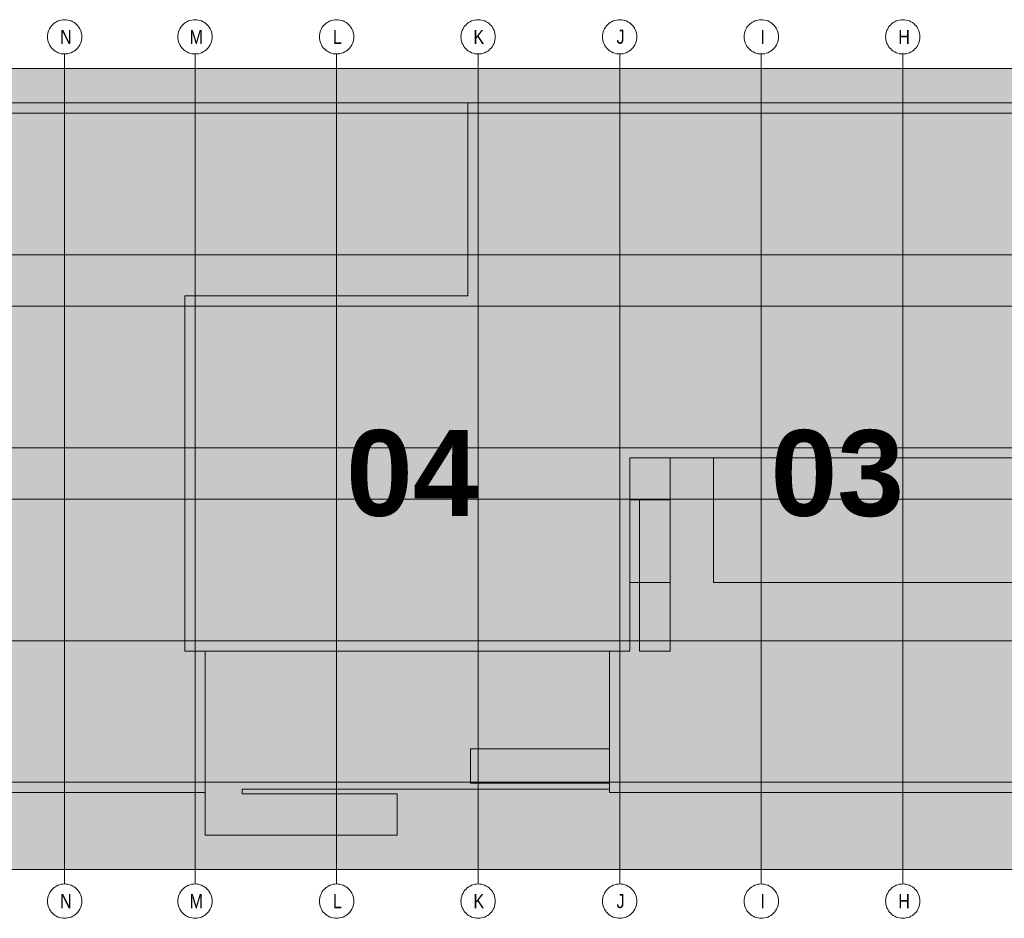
# Model space of a CAD drawing. Extents: x -620 to 300, y 62 to 1112.
# Tile 144 of 226: x 187 to 236, y 238 to 282. Entities that reach past the tile are written whole.
import ezdxf
from ezdxf.lldxf.tags import DXFTag

# ---------------------------------------------------------------- set-up
doc = ezdxf.new("R2010")
doc.units = 0
doc.layers.add('PK_LP', color=7, linetype='Continuous', lineweight=9)
doc.layers.add('PK_LP_Achsen', color=7, linetype='STRICHPUNKT2', lineweight=5)
for name, color, linetype, lineweight, true_color in [('PK_LP_T02', 7, 'Continuous', 9, 0xff6600), ('PK_LP_T02_Rest', 9, 'Continuous', 9, 0x808080), ('PK_LP_T06_Rest', 9, 'Continuous', 9, 0x808080), ('PK_LP_Tennung', 9, 'Continuous', 18, 0x808080)]:
    doc.layers.add(name, color=color, linetype=linetype, lineweight=lineweight, true_color=true_color)
doc.styles.get("Standard").update_dxf_attribs({"font": 'ARIALN.TTF'})
tags = doc.linetypes.add('grob', pattern=[14, 3, -8, 3]).pattern_tags.tags
tags[8:9] = [DXFTag(74, 4), DXFTag(75, 0), DXFTag(340, '0'), DXFTag(46, 0.0), DXFTag(50, 0.0), DXFTag(44, 0.0), DXFTag(45, 0.0)]
tags[6:7] = [DXFTag(74, 4), DXFTag(75, 0), DXFTag(340, '0'), DXFTag(46, 0.0), DXFTag(50, 0.0), DXFTag(44, 0.0), DXFTag(45, 0.0)]
tags[4:5] = [DXFTag(74, 4), DXFTag(75, 0), DXFTag(340, '0'), DXFTag(46, 0.0), DXFTag(50, 0.0), DXFTag(44, 0.0), DXFTag(45, 0.0)]
tags = doc.linetypes.add('STRICHPUNKT2', pattern=[12.7, 6.35, -3.175, 0, -3.175]).pattern_tags.tags
tags[10:11] = [DXFTag(74, 4), DXFTag(75, 0), DXFTag(340, '0'), DXFTag(46, 0.0), DXFTag(50, 0.0), DXFTag(44, 0.0), DXFTag(45, 0.0)]
tags[8:9] = [DXFTag(74, 4), DXFTag(75, 0), DXFTag(340, '0'), DXFTag(46, 0.0), DXFTag(50, 0.0), DXFTag(44, 0.0), DXFTag(45, 0.0)]
tags[6:7] = [DXFTag(74, 4), DXFTag(75, 0), DXFTag(340, '0'), DXFTag(46, 0.0), DXFTag(50, 0.0), DXFTag(44, 0.0), DXFTag(45, 0.0)]
tags[4:5] = [DXFTag(74, 4), DXFTag(75, 0), DXFTag(340, '0'), DXFTag(46, 0.0), DXFTag(50, 0.0), DXFTag(44, 0.0), DXFTag(45, 0.0)]

# ---------------------------------------------------------------- blocks, each defined once
blk = doc.blocks.new('Blockreferenz-A06CPVS6L0')
at = {"layer": 'PK_LP', "linetype": 'grob', "lineweight": 5, "ltscale": 0.13}
for p, q in [((169.728, 279.685), (195.568, 279.685)), ((195.568, 279.685), (216.605, 279.685)), ((195.568, 240.014), (195.568, 279.685)), ((195.568, 279.685), (195.568, 240.014)), ((216.605, 279.685), (237.643, 279.685)), ((216.605, 240.014), (216.605, 279.685)), ((216.605, 279.685), (216.605, 240.014)), ((195.568, 240.014), (169.728, 240.014)), ((216.605, 240.014), (195.568, 240.014)), ((237.643, 240.014), (216.605, 240.014))]:
    blk.add_line(p, q, dxfattribs=at)
at = {"layer": 'PK_LP', "linetype": 'ByBlock', "lineweight": 13, "ltscale": 0.13}
for p, q in [((209.085, 277.985), (144.395, 277.985)), ((209.085, 268.423), (209.085, 277.985)), ((209.085, 268.423), (209.085, 277.985)), ((209.085, 277.985), (238.15, 277.985)), ((195.06, 250.833), (195.06, 268.423)), ((195.06, 268.423), (209.085, 268.423)), ((195.06, 250.833), (195.06, 268.423)), ((195.06, 268.423), (209.085, 268.423)), ((221.25, 260.395), (217.113, 260.395)), ((217.113, 260.395), (217.113, 258.319)), ((219.11, 260.395), (217.113, 260.395)), ((217.113, 260.395), (217.113, 258.319)), ((237.135, 260.395), (217.113, 260.395)), ((217.113, 260.395), (217.113, 250.833)), ((219.11, 250.833), (219.11, 260.395)), ((221.25, 254.222), (221.25, 260.395)), ((217.113, 258.319), (219.11, 258.319)), ((217.113, 258.319), (217.58, 258.319)), ((217.58, 258.319), (217.58, 250.833)), ((219.11, 258.319), (219.11, 254.222)), ((219.11, 254.222), (217.113, 254.222)), ((217.113, 254.222), (217.113, 250.833)), ((237.135, 254.222), (221.25, 254.222)), ((196.075, 250.833), (195.06, 250.833)), ((217.113, 250.833), (195.06, 250.833)), ((196.075, 250.833), (196.075, 241.714)), ((216.098, 250.833), (196.075, 250.833)), ((196.075, 243.82), (196.075, 250.833)), ((216.098, 243.996), (216.098, 250.833)), ((217.113, 250.833), (216.098, 250.833)), ((216.098, 250.833), (216.098, 245.994)), ((217.58, 250.833), (219.11, 250.833)), ((209.213, 245.994), (209.213, 244.294)), ((216.098, 245.994), (209.213, 245.994)), ((197.901, 243.754), (197.901, 243.996)), ((197.901, 243.996), (216.098, 243.996)), ((209.213, 244.294), (216.098, 244.294)), ((216.098, 244.294), (216.098, 243.82)), ((143.38, 243.82), (196.075, 243.82)), ((205.585, 243.754), (197.901, 243.754)), ((205.585, 241.714), (205.585, 243.754)), ((216.098, 243.82), (238.15, 243.82)), ((196.075, 241.714), (205.585, 241.714))]:
    blk.add_line(p, q, dxfattribs=at)
at = {"layer": 'PK_LP_Achsen', "linetype": 'ByBlock', "ltscale": 0.13}
for p, q in [((188.568, 281.915), (188.635, 281.964)), ((188.635, 281.964), (188.707, 282.007)), ((188.707, 282.007), (188.782, 282.043)), ((188.782, 282.043), (188.861, 282.071)), ((188.861, 282.071), (188.942, 282.091)), ((188.942, 282.091), (189.024, 282.103)), ((189.024, 282.103), (189.108, 282.108)), ((189.108, 282.108), (189.191, 282.103)), ((189.191, 282.103), (189.274, 282.091)), ((189.274, 282.091), (189.354, 282.071)), ((189.354, 282.071), (189.433, 282.043)), ((189.433, 282.043), (189.508, 282.007)), ((189.508, 282.007), (189.58, 281.964)), ((189.58, 281.964), (189.647, 281.915)), ((195.028, 281.915), (195.095, 281.964)), ((195.095, 281.964), (195.167, 282.007)), ((195.167, 282.007), (195.242, 282.043)), ((195.242, 282.043), (195.321, 282.071)), ((195.321, 282.071), (195.402, 282.091)), ((195.402, 282.091), (195.484, 282.103)), ((195.484, 282.103), (195.568, 282.108)), ((195.568, 282.108), (195.651, 282.103)), ((195.651, 282.103), (195.734, 282.091)), ((195.734, 282.091), (195.814, 282.071)), ((195.814, 282.071), (195.893, 282.043)), ((195.893, 282.043), (195.968, 282.007)), ((195.968, 282.007), (196.04, 281.964)), ((196.04, 281.964), (196.107, 281.915)), ((202.041, 281.915), (202.108, 281.964)), ((202.108, 281.964), (202.18, 282.007)), ((202.18, 282.007), (202.255, 282.043)), ((202.255, 282.043), (202.333, 282.071)), ((202.333, 282.071), (202.414, 282.091)), ((202.414, 282.091), (202.497, 282.103)), ((202.497, 282.103), (202.58, 282.108)), ((202.58, 282.108), (202.664, 282.103)), ((202.664, 282.103), (202.746, 282.091)), ((202.746, 282.091), (202.827, 282.071)), ((202.827, 282.071), (202.905, 282.043)), ((202.905, 282.043), (202.981, 282.007)), ((202.981, 282.007), (203.052, 281.964)), ((203.052, 281.964), (203.119, 281.915)), ((209.053, 281.915), (209.12, 281.964)), ((209.12, 281.964), (209.192, 282.007)), ((209.192, 282.007), (209.267, 282.043)), ((209.267, 282.043), (209.346, 282.071)), ((209.346, 282.071), (209.427, 282.091)), ((209.427, 282.091), (209.509, 282.103)), ((209.509, 282.103), (209.593, 282.108)), ((209.593, 282.108), (209.676, 282.103)), ((209.676, 282.103), (209.759, 282.091)), ((209.759, 282.091), (209.839, 282.071)), ((209.839, 282.071), (209.918, 282.043)), ((209.918, 282.043), (209.993, 282.007)), ((209.993, 282.007), (210.065, 281.964)), ((210.065, 281.964), (210.132, 281.915)), ((216.066, 281.915), (216.133, 281.964)), ((216.133, 281.964), (216.205, 282.007)), ((216.205, 282.007), (216.28, 282.043)), ((216.28, 282.043), (216.358, 282.071)), ((216.358, 282.071), (216.439, 282.091)), ((216.439, 282.091), (216.522, 282.103)), ((216.522, 282.103), (216.605, 282.108)), ((216.605, 282.108), (216.689, 282.103)), ((216.689, 282.103), (216.771, 282.091)), ((216.771, 282.091), (216.852, 282.071)), ((216.852, 282.071), (216.93, 282.043)), ((216.93, 282.043), (217.006, 282.007)), ((217.006, 282.007), (217.077, 281.964)), ((217.077, 281.964), (217.144, 281.915)), ((223.078, 281.915), (223.145, 281.964)), ((223.145, 281.964), (223.217, 282.007)), ((223.217, 282.007), (223.292, 282.043)), ((223.292, 282.043), (223.371, 282.071)), ((223.371, 282.071), (223.452, 282.091)), ((223.452, 282.091), (223.534, 282.103)), ((223.534, 282.103), (223.618, 282.108)), ((223.618, 282.108), (223.701, 282.103)), ((223.701, 282.103), (223.784, 282.091)), ((223.784, 282.091), (223.864, 282.071)), ((223.864, 282.071), (223.943, 282.043)), ((223.943, 282.043), (224.018, 282.007)), ((224.018, 282.007), (224.09, 281.964)), ((224.09, 281.964), (224.157, 281.915)), ((230.091, 281.915), (230.158, 281.964)), ((230.158, 281.964), (230.23, 282.007)), ((230.23, 282.007), (230.305, 282.043)), ((230.305, 282.043), (230.383, 282.071)), ((230.383, 282.071), (230.464, 282.091)), ((230.464, 282.091), (230.547, 282.103)), ((230.547, 282.103), (230.63, 282.108)), ((230.63, 282.108), (230.714, 282.103)), ((230.714, 282.103), (230.796, 282.091)), ((230.796, 282.091), (230.877, 282.071)), ((230.877, 282.071), (230.955, 282.043)), ((230.955, 282.043), (231.031, 282.007)), ((231.031, 282.007), (231.102, 281.964)), ((231.102, 281.964), (231.169, 281.915)), ((188.274, 281.423), (188.294, 281.504)), ((188.294, 281.504), (188.322, 281.583)), ((188.322, 281.583), (188.358, 281.658)), ((188.358, 281.658), (188.401, 281.73)), ((188.401, 281.73), (188.451, 281.797)), ((188.451, 281.797), (188.507, 281.859)), ((188.507, 281.859), (188.568, 281.915)), ((189.647, 281.915), (189.709, 281.859)), ((189.709, 281.859), (189.765, 281.797)), ((189.765, 281.797), (189.814, 281.73)), ((189.814, 281.73), (189.857, 281.658)), ((189.857, 281.658), (189.893, 281.583)), ((189.893, 281.583), (189.921, 281.504)), ((189.921, 281.504), (189.941, 281.423)), ((194.734, 281.423), (194.754, 281.504)), ((194.754, 281.504), (194.782, 281.583)), ((194.782, 281.583), (194.818, 281.658)), ((194.818, 281.658), (194.861, 281.73)), ((194.861, 281.73), (194.911, 281.797)), ((194.911, 281.797), (194.967, 281.859)), ((194.967, 281.859), (195.028, 281.915)), ((196.107, 281.915), (196.169, 281.859)), ((196.169, 281.859), (196.225, 281.797)), ((196.225, 281.797), (196.274, 281.73)), ((196.274, 281.73), (196.317, 281.658)), ((196.317, 281.658), (196.353, 281.583)), ((196.353, 281.583), (196.381, 281.504)), ((196.381, 281.504), (196.401, 281.423)), ((201.747, 281.423), (201.767, 281.504)), ((201.767, 281.504), (201.795, 281.583)), ((201.795, 281.583), (201.831, 281.658)), ((201.831, 281.658), (201.873, 281.73)), ((201.873, 281.73), (201.923, 281.797)), ((201.923, 281.797), (201.979, 281.859)), ((201.979, 281.859), (202.041, 281.915)), ((203.119, 281.915), (203.181, 281.859)), ((203.181, 281.859), (203.237, 281.797)), ((203.237, 281.797), (203.287, 281.73)), ((203.287, 281.73), (203.33, 281.658)), ((203.33, 281.658), (203.365, 281.583)), ((203.365, 281.583), (203.394, 281.504)), ((203.394, 281.504), (203.414, 281.423)), ((208.759, 281.423), (208.779, 281.504)), ((208.779, 281.504), (208.807, 281.583)), ((208.807, 281.583), (208.843, 281.658)), ((208.843, 281.658), (208.886, 281.73)), ((208.886, 281.73), (208.936, 281.797)), ((208.936, 281.797), (208.992, 281.859)), ((208.992, 281.859), (209.053, 281.915)), ((210.132, 281.915), (210.194, 281.859)), ((210.194, 281.859), (210.25, 281.797)), ((210.25, 281.797), (210.299, 281.73)), ((210.299, 281.73), (210.342, 281.658)), ((210.342, 281.658), (210.378, 281.583)), ((210.378, 281.583), (210.406, 281.504)), ((210.406, 281.504), (210.426, 281.423)), ((215.772, 281.423), (215.792, 281.504)), ((215.792, 281.504), (215.82, 281.583)), ((215.82, 281.583), (215.856, 281.658)), ((215.856, 281.658), (215.898, 281.73)), ((215.898, 281.73), (215.948, 281.797)), ((215.948, 281.797), (216.004, 281.859)), ((216.004, 281.859), (216.066, 281.915)), ((217.144, 281.915), (217.206, 281.859)), ((217.206, 281.859), (217.262, 281.797)), ((217.262, 281.797), (217.312, 281.73)), ((217.312, 281.73), (217.355, 281.658)), ((217.355, 281.658), (217.39, 281.583)), ((217.39, 281.583), (217.419, 281.504)), ((217.419, 281.504), (217.439, 281.423)), ((222.784, 281.423), (222.804, 281.504)), ((222.804, 281.504), (222.832, 281.583)), ((222.832, 281.583), (222.868, 281.658)), ((222.868, 281.658), (222.911, 281.73)), ((222.911, 281.73), (222.961, 281.797)), ((222.961, 281.797), (223.017, 281.859)), ((223.017, 281.859), (223.078, 281.915)), ((224.157, 281.915), (224.219, 281.859)), ((224.219, 281.859), (224.275, 281.797)), ((224.275, 281.797), (224.324, 281.73)), ((224.324, 281.73), (224.367, 281.658)), ((224.367, 281.658), (224.403, 281.583)), ((224.403, 281.583), (224.431, 281.504)), ((224.431, 281.504), (224.451, 281.423)), ((229.797, 281.423), (229.817, 281.504)), ((229.817, 281.504), (229.845, 281.583)), ((229.845, 281.583), (229.881, 281.658)), ((229.881, 281.658), (229.923, 281.73)), ((229.923, 281.73), (229.973, 281.797)), ((229.973, 281.797), (230.029, 281.859)), ((230.029, 281.859), (230.091, 281.915)), ((231.169, 281.915), (231.231, 281.859)), ((231.231, 281.859), (231.287, 281.797)), ((231.287, 281.797), (231.337, 281.73)), ((231.337, 281.73), (231.38, 281.658)), ((231.38, 281.658), (231.415, 281.583)), ((231.415, 281.583), (231.444, 281.504)), ((231.444, 281.504), (231.464, 281.423)), ((188.258, 281.258), (188.262, 281.341)), ((188.262, 281.174), (188.258, 281.258)), ((188.262, 281.341), (188.274, 281.423)), ((188.274, 281.092), (188.262, 281.174)), ((188.294, 281.011), (188.274, 281.092)), ((188.322, 280.932), (188.294, 281.011)), ((189.921, 281.011), (189.893, 280.932)), ((189.941, 281.092), (189.921, 281.011)), ((189.941, 281.423), (189.954, 281.341)), ((189.954, 281.174), (189.941, 281.092)), ((189.954, 281.341), (189.958, 281.258)), ((189.958, 281.258), (189.954, 281.174)), ((194.718, 281.258), (194.722, 281.341)), ((194.722, 281.174), (194.718, 281.258)), ((194.722, 281.341), (194.734, 281.423)), ((194.734, 281.092), (194.722, 281.174)), ((194.754, 281.011), (194.734, 281.092)), ((194.782, 280.932), (194.754, 281.011)), ((196.381, 281.011), (196.353, 280.932)), ((196.401, 281.092), (196.381, 281.011)), ((196.401, 281.423), (196.414, 281.341)), ((196.414, 281.174), (196.401, 281.092)), ((196.414, 281.341), (196.418, 281.258)), ((196.418, 281.258), (196.414, 281.174)), ((201.73, 281.258), (201.734, 281.341)), ((201.734, 281.174), (201.73, 281.258)), ((201.734, 281.341), (201.747, 281.423)), ((201.747, 281.092), (201.734, 281.174)), ((201.767, 281.011), (201.747, 281.092)), ((201.795, 280.932), (201.767, 281.011)), ((203.394, 281.011), (203.365, 280.932)), ((203.414, 281.092), (203.394, 281.011)), ((203.414, 281.423), (203.426, 281.341)), ((203.426, 281.174), (203.414, 281.092)), ((203.426, 281.341), (203.43, 281.258)), ((203.43, 281.258), (203.426, 281.174)), ((208.743, 281.258), (208.747, 281.341)), ((208.747, 281.174), (208.743, 281.258)), ((208.747, 281.341), (208.759, 281.423)), ((208.759, 281.092), (208.747, 281.174)), ((208.779, 281.011), (208.759, 281.092)), ((208.807, 280.932), (208.779, 281.011)), ((210.406, 281.011), (210.378, 280.932)), ((210.426, 281.092), (210.406, 281.011)), ((210.426, 281.423), (210.439, 281.341)), ((210.439, 281.174), (210.426, 281.092)), ((210.439, 281.341), (210.443, 281.258)), ((210.443, 281.258), (210.439, 281.174)), ((215.755, 281.258), (215.759, 281.341)), ((215.759, 281.174), (215.755, 281.258)), ((215.759, 281.341), (215.772, 281.423)), ((215.772, 281.092), (215.759, 281.174)), ((215.792, 281.011), (215.772, 281.092)), ((215.82, 280.932), (215.792, 281.011)), ((217.419, 281.011), (217.39, 280.932)), ((217.439, 281.092), (217.419, 281.011)), ((217.439, 281.423), (217.451, 281.341)), ((217.451, 281.174), (217.439, 281.092)), ((217.451, 281.341), (217.455, 281.258)), ((217.455, 281.258), (217.451, 281.174)), ((222.768, 281.258), (222.772, 281.341)), ((222.772, 281.174), (222.768, 281.258)), ((222.772, 281.341), (222.784, 281.423)), ((222.784, 281.092), (222.772, 281.174)), ((222.804, 281.011), (222.784, 281.092)), ((222.832, 280.932), (222.804, 281.011)), ((224.431, 281.011), (224.403, 280.932)), ((224.451, 281.092), (224.431, 281.011)), ((224.451, 281.423), (224.464, 281.341)), ((224.464, 281.174), (224.451, 281.092)), ((224.464, 281.341), (224.468, 281.258)), ((224.468, 281.258), (224.464, 281.174)), ((229.78, 281.258), (229.784, 281.341)), ((229.784, 281.174), (229.78, 281.258)), ((229.784, 281.341), (229.797, 281.423)), ((229.797, 281.092), (229.784, 281.174)), ((229.817, 281.011), (229.797, 281.092)), ((229.845, 280.932), (229.817, 281.011)), ((231.444, 281.011), (231.415, 280.932)), ((231.464, 281.092), (231.444, 281.011)), ((231.464, 281.423), (231.476, 281.341)), ((231.476, 281.174), (231.464, 281.092)), ((231.476, 281.341), (231.48, 281.258)), ((231.48, 281.258), (231.476, 281.174)), ((188.358, 280.857), (188.322, 280.932)), ((188.401, 280.785), (188.358, 280.857)), ((188.451, 280.718), (188.401, 280.785)), ((188.507, 280.656), (188.451, 280.718)), ((188.568, 280.6), (188.507, 280.656)), ((188.635, 280.551), (188.568, 280.6)), ((188.707, 280.508), (188.635, 280.551)), ((188.782, 280.472), (188.707, 280.508)), ((188.861, 280.444), (188.782, 280.472)), ((189.433, 280.472), (189.354, 280.444)), ((189.508, 280.508), (189.433, 280.472)), ((189.58, 280.551), (189.508, 280.508)), ((189.647, 280.6), (189.58, 280.551)), ((189.709, 280.656), (189.647, 280.6)), ((189.765, 280.718), (189.709, 280.656)), ((189.814, 280.785), (189.765, 280.718)), ((189.857, 280.857), (189.814, 280.785)), ((189.893, 280.932), (189.857, 280.857)), ((194.818, 280.857), (194.782, 280.932)), ((194.861, 280.785), (194.818, 280.857)), ((194.911, 280.718), (194.861, 280.785)), ((194.967, 280.656), (194.911, 280.718)), ((195.028, 280.6), (194.967, 280.656)), ((195.095, 280.551), (195.028, 280.6)), ((195.167, 280.508), (195.095, 280.551)), ((195.242, 280.472), (195.167, 280.508)), ((195.321, 280.444), (195.242, 280.472)), ((195.893, 280.472), (195.814, 280.444)), ((195.968, 280.508), (195.893, 280.472)), ((196.04, 280.551), (195.968, 280.508)), ((196.107, 280.6), (196.04, 280.551)), ((196.169, 280.656), (196.107, 280.6)), ((196.225, 280.718), (196.169, 280.656)), ((196.274, 280.785), (196.225, 280.718)), ((196.317, 280.857), (196.274, 280.785)), ((196.353, 280.932), (196.317, 280.857)), ((201.831, 280.857), (201.795, 280.932)), ((201.873, 280.785), (201.831, 280.857)), ((201.923, 280.718), (201.873, 280.785)), ((201.979, 280.656), (201.923, 280.718)), ((202.041, 280.6), (201.979, 280.656)), ((202.108, 280.551), (202.041, 280.6)), ((202.18, 280.508), (202.108, 280.551)), ((202.255, 280.472), (202.18, 280.508)), ((202.333, 280.444), (202.255, 280.472)), ((202.905, 280.472), (202.827, 280.444)), ((202.981, 280.508), (202.905, 280.472)), ((203.052, 280.551), (202.981, 280.508)), ((203.119, 280.6), (203.052, 280.551)), ((203.181, 280.656), (203.119, 280.6)), ((203.237, 280.718), (203.181, 280.656)), ((203.287, 280.785), (203.237, 280.718)), ((203.33, 280.857), (203.287, 280.785)), ((203.365, 280.932), (203.33, 280.857)), ((208.843, 280.857), (208.807, 280.932)), ((208.886, 280.785), (208.843, 280.857)), ((208.936, 280.718), (208.886, 280.785)), ((208.992, 280.656), (208.936, 280.718)), ((209.053, 280.6), (208.992, 280.656)), ((209.12, 280.551), (209.053, 280.6)), ((209.192, 280.508), (209.12, 280.551)), ((209.267, 280.472), (209.192, 280.508)), ((209.346, 280.444), (209.267, 280.472)), ((209.918, 280.472), (209.839, 280.444)), ((209.993, 280.508), (209.918, 280.472)), ((210.065, 280.551), (209.993, 280.508)), ((210.132, 280.6), (210.065, 280.551)), ((210.194, 280.656), (210.132, 280.6)), ((210.25, 280.718), (210.194, 280.656)), ((210.299, 280.785), (210.25, 280.718)), ((210.342, 280.857), (210.299, 280.785)), ((210.378, 280.932), (210.342, 280.857)), ((215.856, 280.857), (215.82, 280.932)), ((215.898, 280.785), (215.856, 280.857)), ((215.948, 280.718), (215.898, 280.785)), ((216.004, 280.656), (215.948, 280.718)), ((216.066, 280.6), (216.004, 280.656)), ((216.133, 280.551), (216.066, 280.6)), ((216.205, 280.508), (216.133, 280.551)), ((216.28, 280.472), (216.205, 280.508)), ((216.358, 280.444), (216.28, 280.472)), ((216.93, 280.472), (216.852, 280.444)), ((217.006, 280.508), (216.93, 280.472)), ((217.077, 280.551), (217.006, 280.508)), ((217.144, 280.6), (217.077, 280.551)), ((217.206, 280.656), (217.144, 280.6)), ((217.262, 280.718), (217.206, 280.656)), ((217.312, 280.785), (217.262, 280.718)), ((217.355, 280.857), (217.312, 280.785)), ((217.39, 280.932), (217.355, 280.857)), ((222.868, 280.857), (222.832, 280.932)), ((222.911, 280.785), (222.868, 280.857)), ((222.961, 280.718), (222.911, 280.785)), ((223.017, 280.656), (222.961, 280.718)), ((223.078, 280.6), (223.017, 280.656)), ((223.145, 280.551), (223.078, 280.6)), ((223.217, 280.508), (223.145, 280.551)), ((223.292, 280.472), (223.217, 280.508)), ((223.371, 280.444), (223.292, 280.472)), ((223.943, 280.472), (223.864, 280.444)), ((224.018, 280.508), (223.943, 280.472)), ((224.09, 280.551), (224.018, 280.508)), ((224.157, 280.6), (224.09, 280.551)), ((224.219, 280.656), (224.157, 280.6)), ((224.275, 280.718), (224.219, 280.656)), ((224.324, 280.785), (224.275, 280.718)), ((224.367, 280.857), (224.324, 280.785)), ((224.403, 280.932), (224.367, 280.857)), ((229.881, 280.857), (229.845, 280.932)), ((229.923, 280.785), (229.881, 280.857)), ((229.973, 280.718), (229.923, 280.785)), ((230.029, 280.656), (229.973, 280.718)), ((230.091, 280.6), (230.029, 280.656)), ((230.158, 280.551), (230.091, 280.6)), ((230.23, 280.508), (230.158, 280.551)), ((230.305, 280.472), (230.23, 280.508)), ((230.383, 280.444), (230.305, 280.472)), ((230.955, 280.472), (230.877, 280.444)), ((231.031, 280.508), (230.955, 280.472)), ((231.102, 280.551), (231.031, 280.508)), ((231.169, 280.6), (231.102, 280.551)), ((231.231, 280.656), (231.169, 280.6)), ((231.287, 280.718), (231.231, 280.656)), ((231.337, 280.785), (231.287, 280.718)), ((231.38, 280.857), (231.337, 280.785)), ((231.415, 280.932), (231.38, 280.857)), ((188.942, 280.424), (188.861, 280.444)), ((189.024, 280.412), (188.942, 280.424)), ((189.108, 280.408), (189.024, 280.412)), ((189.191, 280.412), (189.108, 280.408)), ((189.274, 280.424), (189.191, 280.412)), ((189.354, 280.444), (189.274, 280.424)), ((195.402, 280.424), (195.321, 280.444)), ((195.484, 280.412), (195.402, 280.424)), ((195.568, 280.408), (195.484, 280.412)), ((195.651, 280.412), (195.568, 280.408)), ((195.734, 280.424), (195.651, 280.412)), ((195.814, 280.444), (195.734, 280.424)), ((202.414, 280.424), (202.333, 280.444)), ((202.497, 280.412), (202.414, 280.424)), ((202.58, 280.408), (202.497, 280.412)), ((202.664, 280.412), (202.58, 280.408)), ((202.746, 280.424), (202.664, 280.412)), ((202.827, 280.444), (202.746, 280.424)), ((209.427, 280.424), (209.346, 280.444)), ((209.509, 280.412), (209.427, 280.424)), ((209.593, 280.408), (209.509, 280.412)), ((209.676, 280.412), (209.593, 280.408)), ((209.759, 280.424), (209.676, 280.412)), ((209.839, 280.444), (209.759, 280.424)), ((216.439, 280.424), (216.358, 280.444)), ((216.522, 280.412), (216.439, 280.424)), ((216.605, 280.408), (216.522, 280.412)), ((216.689, 280.412), (216.605, 280.408)), ((216.771, 280.424), (216.689, 280.412)), ((216.852, 280.444), (216.771, 280.424)), ((223.452, 280.424), (223.371, 280.444)), ((223.534, 280.412), (223.452, 280.424)), ((223.618, 280.408), (223.534, 280.412)), ((223.701, 280.412), (223.618, 280.408)), ((223.784, 280.424), (223.701, 280.412)), ((223.864, 280.444), (223.784, 280.424)), ((230.464, 280.424), (230.383, 280.444)), ((230.547, 280.412), (230.464, 280.424)), ((230.63, 280.408), (230.547, 280.412)), ((230.714, 280.412), (230.63, 280.408)), ((230.796, 280.424), (230.714, 280.412)), ((230.877, 280.444), (230.796, 280.424)), ((188.451, 238.981), (188.507, 239.042)), ((188.507, 239.042), (188.568, 239.098)), ((188.568, 239.098), (188.635, 239.148)), ((188.635, 239.148), (188.707, 239.191)), ((188.707, 239.191), (188.782, 239.227)), ((188.782, 239.227), (188.861, 239.255)), ((188.861, 239.255), (188.942, 239.275)), ((188.942, 239.275), (189.024, 239.287)), ((189.024, 239.287), (189.108, 239.291)), ((189.108, 239.291), (189.191, 239.287)), ((189.191, 239.287), (189.274, 239.275)), ((189.274, 239.275), (189.354, 239.255)), ((189.354, 239.255), (189.433, 239.227)), ((189.433, 239.227), (189.508, 239.191)), ((189.508, 239.191), (189.58, 239.148)), ((189.58, 239.148), (189.647, 239.098)), ((189.647, 239.098), (189.709, 239.042)), ((189.709, 239.042), (189.765, 238.981)), ((194.911, 238.981), (194.967, 239.042)), ((194.967, 239.042), (195.028, 239.098)), ((195.028, 239.098), (195.095, 239.148)), ((195.095, 239.148), (195.167, 239.191)), ((195.167, 239.191), (195.242, 239.227)), ((195.242, 239.227), (195.321, 239.255)), ((195.321, 239.255), (195.402, 239.275)), ((195.402, 239.275), (195.484, 239.287)), ((195.484, 239.287), (195.568, 239.291)), ((195.568, 239.291), (195.651, 239.287)), ((195.651, 239.287), (195.734, 239.275)), ((195.734, 239.275), (195.814, 239.255)), ((195.814, 239.255), (195.893, 239.227)), ((195.893, 239.227), (195.968, 239.191)), ((195.968, 239.191), (196.04, 239.148)), ((196.04, 239.148), (196.107, 239.098)), ((196.107, 239.098), (196.169, 239.042)), ((196.169, 239.042), (196.225, 238.981)), ((201.923, 238.981), (201.979, 239.042)), ((201.979, 239.042), (202.041, 239.098)), ((202.041, 239.098), (202.108, 239.148)), ((202.108, 239.148), (202.18, 239.191)), ((202.18, 239.191), (202.255, 239.227)), ((202.255, 239.227), (202.333, 239.255)), ((202.333, 239.255), (202.414, 239.275)), ((202.414, 239.275), (202.497, 239.287)), ((202.497, 239.287), (202.58, 239.291)), ((202.58, 239.291), (202.664, 239.287)), ((202.664, 239.287), (202.746, 239.275)), ((202.746, 239.275), (202.827, 239.255)), ((202.827, 239.255), (202.905, 239.227)), ((202.905, 239.227), (202.981, 239.191)), ((202.981, 239.191), (203.052, 239.148)), ((203.052, 239.148), (203.119, 239.098)), ((203.119, 239.098), (203.181, 239.042)), ((203.181, 239.042), (203.237, 238.981)), ((208.936, 238.981), (208.992, 239.042)), ((208.992, 239.042), (209.053, 239.098)), ((209.053, 239.098), (209.12, 239.148)), ((209.12, 239.148), (209.192, 239.191)), ((209.192, 239.191), (209.267, 239.227)), ((209.267, 239.227), (209.346, 239.255)), ((209.346, 239.255), (209.427, 239.275)), ((209.427, 239.275), (209.509, 239.287)), ((209.509, 239.287), (209.593, 239.291)), ((209.593, 239.291), (209.676, 239.287)), ((209.676, 239.287), (209.759, 239.275)), ((209.759, 239.275), (209.839, 239.255)), ((209.839, 239.255), (209.918, 239.227)), ((209.918, 239.227), (209.993, 239.191)), ((209.993, 239.191), (210.065, 239.148)), ((210.065, 239.148), (210.132, 239.098)), ((210.132, 239.098), (210.194, 239.042)), ((210.194, 239.042), (210.25, 238.981)), ((215.948, 238.981), (216.004, 239.042)), ((216.004, 239.042), (216.066, 239.098)), ((216.066, 239.098), (216.133, 239.148)), ((216.133, 239.148), (216.205, 239.191)), ((216.205, 239.191), (216.28, 239.227)), ((216.28, 239.227), (216.358, 239.255)), ((216.358, 239.255), (216.439, 239.275)), ((216.439, 239.275), (216.522, 239.287)), ((216.522, 239.287), (216.605, 239.291)), ((216.605, 239.291), (216.689, 239.287)), ((216.689, 239.287), (216.771, 239.275)), ((216.771, 239.275), (216.852, 239.255)), ((216.852, 239.255), (216.93, 239.227)), ((216.93, 239.227), (217.006, 239.191)), ((217.006, 239.191), (217.077, 239.148)), ((217.077, 239.148), (217.144, 239.098)), ((217.144, 239.098), (217.206, 239.042)), ((217.206, 239.042), (217.262, 238.981)), ((222.961, 238.981), (223.017, 239.042)), ((223.017, 239.042), (223.078, 239.098)), ((223.078, 239.098), (223.145, 239.148)), ((223.145, 239.148), (223.217, 239.191)), ((223.217, 239.191), (223.292, 239.227)), ((223.292, 239.227), (223.371, 239.255)), ((223.371, 239.255), (223.452, 239.275)), ((223.452, 239.275), (223.534, 239.287)), ((223.534, 239.287), (223.618, 239.291)), ((223.618, 239.291), (223.701, 239.287)), ((223.701, 239.287), (223.784, 239.275)), ((223.784, 239.275), (223.864, 239.255)), ((223.864, 239.255), (223.943, 239.227)), ((223.943, 239.227), (224.018, 239.191)), ((224.018, 239.191), (224.09, 239.148)), ((224.09, 239.148), (224.157, 239.098)), ((224.157, 239.098), (224.219, 239.042)), ((224.219, 239.042), (224.275, 238.981)), ((229.973, 238.981), (230.029, 239.042)), ((230.029, 239.042), (230.091, 239.098)), ((230.091, 239.098), (230.158, 239.148)), ((230.158, 239.148), (230.23, 239.191)), ((230.23, 239.191), (230.305, 239.227)), ((230.305, 239.227), (230.383, 239.255)), ((230.383, 239.255), (230.464, 239.275)), ((230.464, 239.275), (230.547, 239.287)), ((230.547, 239.287), (230.63, 239.291)), ((230.63, 239.291), (230.714, 239.287)), ((230.714, 239.287), (230.796, 239.275)), ((230.796, 239.275), (230.877, 239.255)), ((230.877, 239.255), (230.955, 239.227)), ((230.955, 239.227), (231.031, 239.191)), ((231.031, 239.191), (231.102, 239.148)), ((231.102, 239.148), (231.169, 239.098)), ((231.169, 239.098), (231.231, 239.042)), ((231.231, 239.042), (231.287, 238.981)), ((188.258, 238.441), (188.262, 238.525)), ((188.262, 238.525), (188.274, 238.607)), ((188.274, 238.607), (188.294, 238.688)), ((188.294, 238.688), (188.322, 238.767)), ((188.322, 238.767), (188.358, 238.842)), ((188.358, 238.842), (188.401, 238.914)), ((188.401, 238.914), (188.451, 238.981)), ((189.765, 238.981), (189.814, 238.914)), ((189.814, 238.914), (189.857, 238.842)), ((189.857, 238.842), (189.893, 238.767)), ((189.893, 238.767), (189.921, 238.688)), ((189.921, 238.688), (189.941, 238.607)), ((189.941, 238.607), (189.954, 238.525)), ((189.954, 238.525), (189.958, 238.441)), ((194.718, 238.441), (194.722, 238.525)), ((194.722, 238.525), (194.734, 238.607)), ((194.734, 238.607), (194.754, 238.688)), ((194.754, 238.688), (194.782, 238.767)), ((194.782, 238.767), (194.818, 238.842)), ((194.818, 238.842), (194.861, 238.914)), ((194.861, 238.914), (194.911, 238.981)), ((196.225, 238.981), (196.274, 238.914)), ((196.274, 238.914), (196.317, 238.842)), ((196.317, 238.842), (196.353, 238.767)), ((196.353, 238.767), (196.381, 238.688)), ((196.381, 238.688), (196.401, 238.607)), ((196.401, 238.607), (196.414, 238.525)), ((196.414, 238.525), (196.418, 238.441)), ((201.73, 238.441), (201.734, 238.525)), ((201.734, 238.525), (201.747, 238.607)), ((201.747, 238.607), (201.767, 238.688)), ((201.767, 238.688), (201.795, 238.767)), ((201.795, 238.767), (201.831, 238.842)), ((201.831, 238.842), (201.873, 238.914)), ((201.873, 238.914), (201.923, 238.981)), ((203.237, 238.981), (203.287, 238.914)), ((203.287, 238.914), (203.33, 238.842)), ((203.33, 238.842), (203.365, 238.767)), ((203.365, 238.767), (203.394, 238.688)), ((203.394, 238.688), (203.414, 238.607)), ((203.414, 238.607), (203.426, 238.525)), ((203.426, 238.525), (203.43, 238.441)), ((208.743, 238.441), (208.747, 238.525)), ((208.747, 238.525), (208.759, 238.607)), ((208.759, 238.607), (208.779, 238.688)), ((208.779, 238.688), (208.807, 238.767)), ((208.807, 238.767), (208.843, 238.842)), ((208.843, 238.842), (208.886, 238.914)), ((208.886, 238.914), (208.936, 238.981)), ((210.25, 238.981), (210.299, 238.914)), ((210.299, 238.914), (210.342, 238.842)), ((210.342, 238.842), (210.378, 238.767)), ((210.378, 238.767), (210.406, 238.688)), ((210.406, 238.688), (210.426, 238.607)), ((210.426, 238.607), (210.439, 238.525)), ((210.439, 238.525), (210.443, 238.441)), ((215.755, 238.441), (215.759, 238.525)), ((215.759, 238.525), (215.772, 238.607)), ((215.772, 238.607), (215.792, 238.688)), ((215.792, 238.688), (215.82, 238.767)), ((215.82, 238.767), (215.856, 238.842)), ((215.856, 238.842), (215.898, 238.914)), ((215.898, 238.914), (215.948, 238.981)), ((217.262, 238.981), (217.312, 238.914)), ((217.312, 238.914), (217.355, 238.842)), ((217.355, 238.842), (217.39, 238.767)), ((217.39, 238.767), (217.419, 238.688)), ((217.419, 238.688), (217.439, 238.607)), ((217.439, 238.607), (217.451, 238.525)), ((217.451, 238.525), (217.455, 238.441)), ((222.768, 238.441), (222.772, 238.525)), ((222.772, 238.525), (222.784, 238.607)), ((222.784, 238.607), (222.804, 238.688)), ((222.804, 238.688), (222.832, 238.767)), ((222.832, 238.767), (222.868, 238.842)), ((222.868, 238.842), (222.911, 238.914)), ((222.911, 238.914), (222.961, 238.981)), ((224.275, 238.981), (224.324, 238.914)), ((224.324, 238.914), (224.367, 238.842)), ((224.367, 238.842), (224.403, 238.767)), ((224.403, 238.767), (224.431, 238.688)), ((224.431, 238.688), (224.451, 238.607)), ((224.451, 238.607), (224.464, 238.525)), ((224.464, 238.525), (224.468, 238.441)), ((229.78, 238.441), (229.784, 238.525)), ((229.784, 238.525), (229.797, 238.607)), ((229.797, 238.607), (229.817, 238.688)), ((229.817, 238.688), (229.845, 238.767)), ((229.845, 238.767), (229.881, 238.842)), ((229.881, 238.842), (229.923, 238.914)), ((229.923, 238.914), (229.973, 238.981)), ((231.287, 238.981), (231.337, 238.914)), ((231.337, 238.914), (231.38, 238.842)), ((231.38, 238.842), (231.415, 238.767)), ((231.415, 238.767), (231.444, 238.688)), ((231.444, 238.688), (231.464, 238.607)), ((231.464, 238.607), (231.476, 238.525)), ((231.476, 238.525), (231.48, 238.441)), ((188.262, 238.358), (188.258, 238.441)), ((188.274, 238.275), (188.262, 238.358)), ((188.294, 238.195), (188.274, 238.275)), ((188.322, 238.116), (188.294, 238.195)), ((188.358, 238.041), (188.322, 238.116)), ((188.401, 237.969), (188.358, 238.041)), ((189.857, 238.041), (189.814, 237.969)), ((189.893, 238.116), (189.857, 238.041)), ((189.921, 238.195), (189.893, 238.116)), ((189.941, 238.275), (189.921, 238.195)), ((189.954, 238.358), (189.941, 238.275)), ((189.958, 238.441), (189.954, 238.358)), ((194.722, 238.358), (194.718, 238.441)), ((194.734, 238.275), (194.722, 238.358)), ((194.754, 238.195), (194.734, 238.275)), ((194.782, 238.116), (194.754, 238.195)), ((194.818, 238.041), (194.782, 238.116)), ((194.861, 237.969), (194.818, 238.041)), ((196.317, 238.041), (196.274, 237.969)), ((196.353, 238.116), (196.317, 238.041)), ((196.381, 238.195), (196.353, 238.116)), ((196.401, 238.275), (196.381, 238.195)), ((196.414, 238.358), (196.401, 238.275)), ((196.418, 238.441), (196.414, 238.358)), ((201.734, 238.358), (201.73, 238.441)), ((201.747, 238.275), (201.734, 238.358)), ((201.767, 238.195), (201.747, 238.275)), ((201.795, 238.116), (201.767, 238.195)), ((201.831, 238.041), (201.795, 238.116)), ((201.873, 237.969), (201.831, 238.041)), ((203.33, 238.041), (203.287, 237.969)), ((203.365, 238.116), (203.33, 238.041)), ((203.394, 238.195), (203.365, 238.116)), ((203.414, 238.275), (203.394, 238.195)), ((203.426, 238.358), (203.414, 238.275)), ((203.43, 238.441), (203.426, 238.358)), ((208.747, 238.358), (208.743, 238.441)), ((208.759, 238.275), (208.747, 238.358)), ((208.779, 238.195), (208.759, 238.275)), ((208.807, 238.116), (208.779, 238.195)), ((208.843, 238.041), (208.807, 238.116)), ((208.886, 237.969), (208.843, 238.041)), ((210.342, 238.041), (210.299, 237.969)), ((210.378, 238.116), (210.342, 238.041)), ((210.406, 238.195), (210.378, 238.116)), ((210.426, 238.275), (210.406, 238.195)), ((210.439, 238.358), (210.426, 238.275)), ((210.443, 238.441), (210.439, 238.358)), ((215.759, 238.358), (215.755, 238.441)), ((215.772, 238.275), (215.759, 238.358)), ((215.792, 238.195), (215.772, 238.275)), ((215.82, 238.116), (215.792, 238.195)), ((215.856, 238.041), (215.82, 238.116)), ((215.898, 237.969), (215.856, 238.041)), ((217.355, 238.041), (217.312, 237.969)), ((217.39, 238.116), (217.355, 238.041)), ((217.419, 238.195), (217.39, 238.116)), ((217.439, 238.275), (217.419, 238.195)), ((217.451, 238.358), (217.439, 238.275)), ((217.455, 238.441), (217.451, 238.358)), ((222.772, 238.358), (222.768, 238.441)), ((222.784, 238.275), (222.772, 238.358)), ((222.804, 238.195), (222.784, 238.275)), ((222.832, 238.116), (222.804, 238.195)), ((222.868, 238.041), (222.832, 238.116)), ((222.911, 237.969), (222.868, 238.041)), ((224.367, 238.041), (224.324, 237.969)), ((224.403, 238.116), (224.367, 238.041)), ((224.431, 238.195), (224.403, 238.116)), ((224.451, 238.275), (224.431, 238.195)), ((224.464, 238.358), (224.451, 238.275)), ((224.468, 238.441), (224.464, 238.358)), ((229.784, 238.358), (229.78, 238.441)), ((229.797, 238.275), (229.784, 238.358)), ((229.817, 238.195), (229.797, 238.275)), ((229.845, 238.116), (229.817, 238.195)), ((229.881, 238.041), (229.845, 238.116)), ((229.923, 237.969), (229.881, 238.041)), ((231.38, 238.041), (231.337, 237.969)), ((231.415, 238.116), (231.38, 238.041)), ((231.444, 238.195), (231.415, 238.116)), ((231.464, 238.275), (231.444, 238.195)), ((231.476, 238.358), (231.464, 238.275)), ((231.48, 238.441), (231.476, 238.358)), ((188.451, 237.902), (188.401, 237.969)), ((188.507, 237.84), (188.451, 237.902)), ((188.568, 237.784), (188.507, 237.84)), ((188.635, 237.735), (188.568, 237.784)), ((188.707, 237.692), (188.635, 237.735)), ((188.782, 237.656), (188.707, 237.692)), ((188.861, 237.628), (188.782, 237.656)), ((188.942, 237.608), (188.861, 237.628)), ((189.024, 237.595), (188.942, 237.608)), ((189.108, 237.591), (189.024, 237.595)), ((189.191, 237.595), (189.108, 237.591)), ((189.274, 237.608), (189.191, 237.595)), ((189.354, 237.628), (189.274, 237.608)), ((189.433, 237.656), (189.354, 237.628)), ((189.508, 237.692), (189.433, 237.656)), ((189.58, 237.735), (189.508, 237.692)), ((189.647, 237.784), (189.58, 237.735)), ((189.709, 237.84), (189.647, 237.784)), ((189.765, 237.902), (189.709, 237.84)), ((189.814, 237.969), (189.765, 237.902)), ((194.911, 237.902), (194.861, 237.969)), ((194.967, 237.84), (194.911, 237.902)), ((195.028, 237.784), (194.967, 237.84)), ((195.095, 237.735), (195.028, 237.784)), ((195.167, 237.692), (195.095, 237.735)), ((195.242, 237.656), (195.167, 237.692)), ((195.321, 237.628), (195.242, 237.656)), ((195.402, 237.608), (195.321, 237.628)), ((195.484, 237.595), (195.402, 237.608)), ((195.568, 237.591), (195.484, 237.595)), ((195.651, 237.595), (195.568, 237.591)), ((195.734, 237.608), (195.651, 237.595)), ((195.814, 237.628), (195.734, 237.608)), ((195.893, 237.656), (195.814, 237.628)), ((195.968, 237.692), (195.893, 237.656)), ((196.04, 237.735), (195.968, 237.692)), ((196.107, 237.784), (196.04, 237.735)), ((196.169, 237.84), (196.107, 237.784)), ((196.225, 237.902), (196.169, 237.84)), ((196.274, 237.969), (196.225, 237.902)), ((201.923, 237.902), (201.873, 237.969)), ((201.979, 237.84), (201.923, 237.902)), ((202.041, 237.784), (201.979, 237.84)), ((202.108, 237.735), (202.041, 237.784)), ((202.18, 237.692), (202.108, 237.735)), ((202.255, 237.656), (202.18, 237.692)), ((202.333, 237.628), (202.255, 237.656)), ((202.414, 237.608), (202.333, 237.628)), ((202.497, 237.595), (202.414, 237.608)), ((202.58, 237.591), (202.497, 237.595)), ((202.664, 237.595), (202.58, 237.591)), ((202.746, 237.608), (202.664, 237.595)), ((202.827, 237.628), (202.746, 237.608)), ((202.905, 237.656), (202.827, 237.628)), ((202.981, 237.692), (202.905, 237.656)), ((203.052, 237.735), (202.981, 237.692)), ((203.119, 237.784), (203.052, 237.735)), ((203.181, 237.84), (203.119, 237.784)), ((203.237, 237.902), (203.181, 237.84)), ((203.287, 237.969), (203.237, 237.902)), ((208.936, 237.902), (208.886, 237.969)), ((208.992, 237.84), (208.936, 237.902)), ((209.053, 237.784), (208.992, 237.84)), ((209.12, 237.735), (209.053, 237.784)), ((209.192, 237.692), (209.12, 237.735)), ((209.267, 237.656), (209.192, 237.692)), ((209.346, 237.628), (209.267, 237.656)), ((209.427, 237.608), (209.346, 237.628)), ((209.509, 237.595), (209.427, 237.608)), ((209.593, 237.591), (209.509, 237.595)), ((209.676, 237.595), (209.593, 237.591)), ((209.759, 237.608), (209.676, 237.595)), ((209.839, 237.628), (209.759, 237.608)), ((209.918, 237.656), (209.839, 237.628)), ((209.993, 237.692), (209.918, 237.656)), ((210.065, 237.735), (209.993, 237.692)), ((210.132, 237.784), (210.065, 237.735)), ((210.194, 237.84), (210.132, 237.784)), ((210.25, 237.902), (210.194, 237.84)), ((210.299, 237.969), (210.25, 237.902)), ((215.948, 237.902), (215.898, 237.969)), ((216.004, 237.84), (215.948, 237.902)), ((216.066, 237.784), (216.004, 237.84)), ((216.133, 237.735), (216.066, 237.784)), ((216.205, 237.692), (216.133, 237.735)), ((216.28, 237.656), (216.205, 237.692)), ((216.358, 237.628), (216.28, 237.656)), ((216.439, 237.608), (216.358, 237.628)), ((216.522, 237.595), (216.439, 237.608)), ((216.605, 237.591), (216.522, 237.595)), ((216.689, 237.595), (216.605, 237.591)), ((216.771, 237.608), (216.689, 237.595)), ((216.852, 237.628), (216.771, 237.608)), ((216.93, 237.656), (216.852, 237.628)), ((217.006, 237.692), (216.93, 237.656)), ((217.077, 237.735), (217.006, 237.692)), ((217.144, 237.784), (217.077, 237.735)), ((217.206, 237.84), (217.144, 237.784)), ((217.262, 237.902), (217.206, 237.84)), ((217.312, 237.969), (217.262, 237.902)), ((222.961, 237.902), (222.911, 237.969)), ((223.017, 237.84), (222.961, 237.902)), ((223.078, 237.784), (223.017, 237.84)), ((223.145, 237.735), (223.078, 237.784)), ((223.217, 237.692), (223.145, 237.735)), ((223.292, 237.656), (223.217, 237.692)), ((223.371, 237.628), (223.292, 237.656)), ((223.452, 237.608), (223.371, 237.628)), ((223.534, 237.595), (223.452, 237.608)), ((223.618, 237.591), (223.534, 237.595)), ((223.701, 237.595), (223.618, 237.591)), ((223.784, 237.608), (223.701, 237.595)), ((223.864, 237.628), (223.784, 237.608)), ((223.943, 237.656), (223.864, 237.628)), ((224.018, 237.692), (223.943, 237.656)), ((224.09, 237.735), (224.018, 237.692)), ((224.157, 237.784), (224.09, 237.735)), ((224.219, 237.84), (224.157, 237.784)), ((224.275, 237.902), (224.219, 237.84)), ((224.324, 237.969), (224.275, 237.902)), ((229.973, 237.902), (229.923, 237.969)), ((230.029, 237.84), (229.973, 237.902)), ((230.091, 237.784), (230.029, 237.84)), ((230.158, 237.735), (230.091, 237.784)), ((230.23, 237.692), (230.158, 237.735)), ((230.305, 237.656), (230.23, 237.692)), ((230.383, 237.628), (230.305, 237.656)), ((230.464, 237.608), (230.383, 237.628)), ((230.547, 237.595), (230.464, 237.608)), ((230.63, 237.591), (230.547, 237.595)), ((230.714, 237.595), (230.63, 237.591)), ((230.796, 237.608), (230.714, 237.595)), ((230.877, 237.628), (230.796, 237.608)), ((230.955, 237.656), (230.877, 237.628)), ((231.031, 237.692), (230.955, 237.656)), ((231.102, 237.735), (231.031, 237.692)), ((231.169, 237.784), (231.102, 237.735)), ((231.231, 237.84), (231.169, 237.784)), ((231.287, 237.902), (231.231, 237.84)), ((231.337, 237.969), (231.287, 237.902))]:
    blk.add_line(p, q, dxfattribs=at)
at = {"layer": 'PK_LP_Achsen', "linetype": 'STRICHPUNKT2', "ltscale": 0.13}
for p, q in [((189.108, 280.408), (189.108, 239.291)), ((195.568, 280.408), (195.568, 239.291)), ((202.58, 280.408), (202.58, 239.291)), ((209.593, 280.408), (209.593, 239.291)), ((216.605, 280.408), (216.605, 239.291)), ((223.618, 280.408), (223.618, 239.291)), ((230.63, 280.408), (230.63, 239.291)), ((128.038, 277.478), (282.648, 277.478)), ((128.038, 270.465), (282.648, 270.465)), ((128.038, 267.915), (282.648, 267.915)), ((128.038, 260.903), (282.648, 260.903)), ((128.038, 258.353), (282.648, 258.353)), ((128.038, 251.34), (282.648, 251.34)), ((128.038, 244.328), (282.648, 244.328))]:
    blk.add_line(p, q, dxfattribs=at)
at = {"layer": 'PK_LP_T02_Rest', "linetype": 'ByBlock', "lineweight": -2, "ltscale": 0.13}
for points in [[(169.728, 240.014), (169.728, 279.685), (195.568, 240.014), (195.568, 279.685)], [(216.605, 240.014), (216.605, 279.685), (237.643, 240.014), (237.643, 279.685)]]:
    blk.add_solid(points, dxfattribs=at)
at = {"layer": 'PK_LP_T06_Rest', "linetype": 'ByBlock', "lineweight": -2, "ltscale": 0.13}
blk.add_solid([(195.568, 240.014), (195.568, 279.685), (216.605, 240.014), (216.605, 279.685)], dxfattribs=at)
at = {"layer": 'PK_LP_Tennung', "linetype": 'ByBlock', "ltscale": 0.18}
for p, q in [((195.568, 240.014), (195.568, 279.685)), ((216.605, 240.014), (216.605, 279.685))]:
    blk.add_line(p, q, dxfattribs=at)
at = {"layer": 'PK_LP', "linetype": 'ByBlock', "lineweight": 25, "ltscale": 0.25, "char_height": 4.25, "attachment_point": 1}
for s, insert in [('{\\fArial|b1|i0;04}', (203.053, 261.778)), ('{\\fArial|b1|i0;03}', (224.082, 261.778))]:
    blk.add_mtext(s, dxfattribs=dict(at, insert=insert))
at = {"layer": 'PK_LP_Achsen', "linetype": 'ByBlock', "ltscale": 0.13, "char_height": 0.69538, "attachment_point": 1}
for s, insert in [('{\\fArial Narrow;N}', (188.884, 281.605)), ('{\\fArial Narrow;M}', (195.296, 281.605)), ('{\\fArial Narrow;L}', (202.402, 281.605)), ('{\\fArial Narrow;K}', (209.356, 281.605)), ('{\\fArial Narrow;J}', (216.449, 281.611)), ('{\\fArial Narrow;I}', (223.58, 281.605)), ('{\\fArial Narrow;H}', (230.407, 281.605)), ('{\\fArial Narrow;N}', (188.884, 238.789)), ('{\\fArial Narrow;M}', (195.296, 238.789)), ('{\\fArial Narrow;L}', (202.402, 238.789)), ('{\\fArial Narrow;K}', (209.356, 238.789)), ('{\\fArial Narrow;J}', (216.449, 238.795)), ('{\\fArial Narrow;I}', (223.58, 238.789)), ('{\\fArial Narrow;H}', (230.407, 238.789))]:
    blk.add_mtext(s, dxfattribs=dict(at, insert=insert))

msp = doc.modelspace()

# ---------------------------------------------------------------- block references
at = {"layer": 'PK_LP_T02', "ltscale": 0.13}
msp.add_blockref('Blockreferenz-A06CPVS6L0', (0, 0), dxfattribs=at)

doc.saveas('drawing.dxf')
